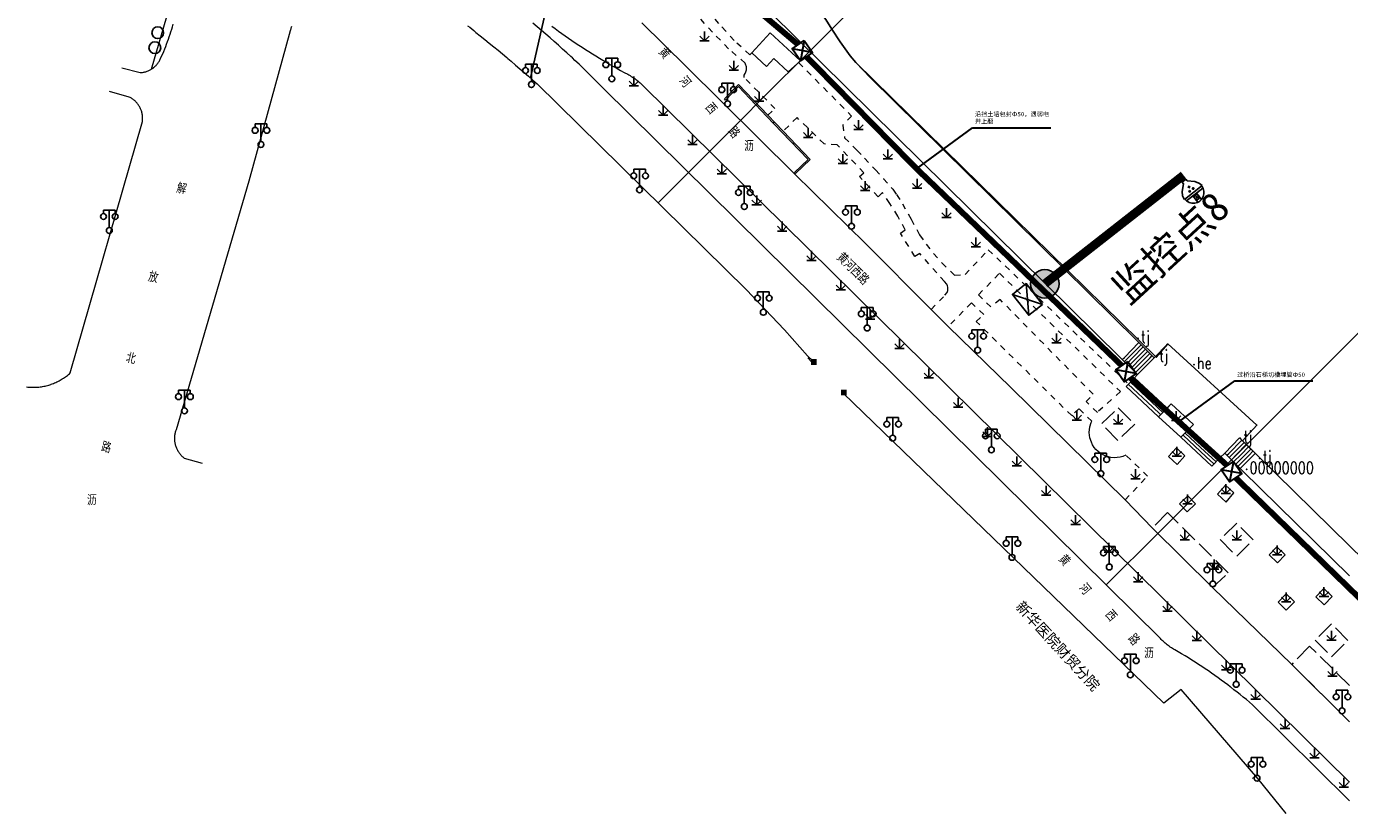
# Model space of a CAD drawing. Extents: x 39527407 to 39530665, y 3786466 to 3790957.
# Tile 37 of 113: x 39529107 to 39529333, y 3787887 to 3788021. Entities that reach past the tile are written whole.
import ezdxf
from ezdxf.enums import TextEntityAlignment as Align

# ---------------------------------------------------------------- set-up
doc = ezdxf.new("R2010")
doc.units = 0
doc.header["$PDSIZE"] = 0.2
doc.linetypes.add('X0', pattern=[4, 3, -1])
doc.linetypes.add('X6', pattern=[2, 1, -1])
doc.layers.get('0').update_dxf_attribs({"linetype": 'CONTINUOUS'})
for name, color, linetype in [('04-安保监控', 4, 'CONTINUOUS'), ('DLSS', 4, 'CONTINUOUS'), ('JCDL_DMX_F', 30, 'CONTINUOUS'), ('JCDL_JMDD_F', 231, 'CONTINUOUS'), ('JCDL_JMDX_F', 231, 'CONTINUOUS'), ('JCDL_JT_ZJ', 100, 'CONTINUOUS'), ('JCDL_JTD_F', 100, 'CONTINUOUS'), ('JMD', 6, 'CONTINUOUS'), ('SXSS', 5, 'CONTINUOUS'), ('ZBTZ', 3, 'CONTINUOUS'), ('zdh', 7, 'CONTINUOUS'), ('断面线', 2, 'CONTINUOUS'), ('水面监控', 7, 'CONTINUOUS'), ('综合管网', 1, 'CONTINUOUS')]:
    doc.layers.add(name, color=color, linetype=linetype)
for name, color, linetype, lineweight in [('JCDL_JMDX', 1, 'CONTINUOUS', 0), ('JCDL_ZBX', 3, 'CONTINUOUS', 0), ('JCDL_ZBX_F', 7, 'CONTINUOUS', 0), ('TEXTL_ZJ', 7, 'CONTINUOUS', 0)]:
    doc.layers.add(name, color=color, linetype=linetype, lineweight=lineweight)
doc.styles.add('HT', font='simhei.ttf')
doc.styles.add('HZ', font='rs', dxfattribs={"width": 0.8, "bigfont": 'hztxt'})
doc.styles.get("Standard").update_dxf_attribs({"font": 'txt', "width": 1.1})
doc.linetypes.add('10422', pattern='A,2,[150,AAA.SHX,S=1,R=0,X=0,Y=1],2,[177,AAA.SHX,S=1,R=0,X=0,Y=0.8],1e-09', length=4)
doc.linetypes.add('X35', pattern='A,2,[150,AAA.SHX,S=1,R=0,X=0,Y=1],2,[177,AAA.SHX,S=1,R=0,X=0,Y=0.8],1e-09', length=4)
doc.linetypes.add('X49', pattern='A,0,[5,symbolt.shx,S=1,R=0,X=0,Y=0],-10', length=10)
doc.linetypes.add('X67', pattern='A,1,[150,symbolx.shx,S=1,R=0,X=0,Y=1],2,[153,symbolx.shx,S=1,R=0,X=0,Y=0.8],2,[145,symbolx.shx,S=1,R=0,X=0,Y=0],0,[150,symbolx.shx,S=1,R=0,X=0,Y=1],2,[153,symbolx.shx,S=1,R=0,X=0,Y=0.8],2,[150,symbolx.shx,S=1,R=0,X=0,Y=1],0.5,-0.5,[146,symbolx.shx,S=1,R=0,X=0,Y=0],-0.5,0.5,[153,symbolx.shx,S=1,R=0,X=0,Y=0.8],1', length=12)

# ---------------------------------------------------------------- blocks, each defined once
blk = doc.blocks.new('5820000')
at = {"color": 0, "linetype": 'Continuous'}
blk.add_circle((0, 0), 1, dxfattribs=at)
blk = doc.blocks.new('9530003')
at = {"color": 0}
for p, q in [((-0.8, 0), (0.8, 0)), ((0, 0), (0, 1.6))]:
    blk.add_line(p, q, dxfattribs=at)
at = {"color": 0, "linetype": 'Continuous'}
for points in [[(0, 0), (-0.8, 0.8)], [(0, 0), (0.8, 0.8)]]:
    blk.add_lwpolyline(points, dxfattribs=at)
blk = doc.blocks.new('3521000')
at = {"color": 0}
for p, q in [((-1, 3.5), (1, 3.5)), ((0, 0.5), (0, 3.5))]:
    blk.add_line(p, q, dxfattribs=at)
at = {"color": 0, "linetype": 'Continuous', "flags": 128}
for points in [[(-1, 3.5), (-1, 2.9)], [(1, 3.5), (1, 2.9)]]:
    blk.add_lwpolyline(points, dxfattribs=at)
at = {"color": 0}
for centre in [(-1, 2.4), (1, 2.4), (0, 0)]:
    blk.add_circle(centre, 0.5, dxfattribs=at)
blk = doc.blocks.new('2360200')
at = {"color": 0, "const_width": 1}
blk.add_lwpolyline([(-0.5, 0), (0.5, 0)], dxfattribs=at)
blk = doc.blocks.new('弱电井')
at = {"layer": '综合管网', "linetype": 'Continuous', "lineweight": 30}
for p, q in [((39506004.49, 3778249.61), (39505993.97, 3778244.37)), ((39505996.61, 3778252.25), (39506001.85, 3778241.73))]:
    blk.add_line(p, q, dxfattribs=at)
blk.add_lwpolyline([(39505996.61, 3778252.25), (39506004.49, 3778249.61), (39506001.85, 3778241.73), (39505993.97, 3778244.37)], close=True, dxfattribs=at)
blk = doc.blocks.new('A$C645879D4')
at = {"layer": '04-安保监控'}
h = blk.add_hatch(color=256, dxfattribs=at)
edge = h.paths.add_edge_path()
edge.add_arc((404, 404), 404, 0, 360)
blk.add_circle((404, 404), 404, dxfattribs=at)
blk = doc.blocks.new('A$C2CD672AE')
at = {"layer": '04-安保监控', "color": 6}
for p, q in [((0.34, 5.24), (0.1, 4.53)), ((1.14, 6.57), (0.34, 5.24)), ((3.16, 8.38), (1.14, 6.57)), ((3.16, 8.38), (3.16, 9.15)), ((3.16, 9.15), (4.84, 9.15)), ((4.84, 8.38), (4.84, 9.15)), ((4.84, 8.38), (6.85, 6.57)), ((6.85, 6.57), (7.66, 5.24)), ((7.66, 5.24), (7.9, 4.53)), ((0.1, 4.53), (0, 3.79)), ((0, 3.79), (8, 3.79)), ((0.31, 2.95), (7.69, 2.95)), ((3.16, 2.95), (3.16, 0.09)), ((4.84, 2.95), (4.84, 0.09)), ((7.9, 4.53), (8, 3.79))]:
    blk.add_line(p, q, dxfattribs=at)
for centre, major_axis, start_param, end_param in [((3.26, 4.93), (0.188, 0.188), 6.28318530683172, 12.5663706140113), ((4.02, 6.27), (0.188, 0.188), 3.141593, 9.424778), ((4.85, 4.94), (0.188, 0.188), 3.141593, 9.424778), ((4, 3.79), (2.68, 2.68), 2.356194, 5.497787), ((4, 1.71), (0.595, 0.595), 5.497787, 11.780972), ((4, 1.71), (0.161, 0.161), 5.497787, 11.780972)]:
    blk.add_ellipse(centre, major_axis=major_axis, ratio=1, start_param=start_param, end_param=end_param, dxfattribs=at)
for points in [[(3.03, 5.07), (3.49, 5.07), (2.99, 4.93), (3.52, 4.93)], [(3.03, 4.8), (3.49, 4.8), (2.99, 4.93), (3.52, 4.93)], [(3.12, 5.16), (3.39, 5.16), (3.03, 5.07), (3.49, 5.07)], [(3.12, 4.7), (3.39, 4.7), (3.03, 4.8), (3.49, 4.8)], [(3.26, 5.2), (3.26, 5.2), (3.12, 5.16), (3.39, 5.16)], [(3.26, 4.67), (3.26, 4.67), (3.12, 4.7), (3.39, 4.7)], [(3.79, 6.4), (4.25, 6.4), (3.76, 6.27), (4.29, 6.27)], [(3.79, 6.13), (4.25, 6.14), (3.76, 6.27), (4.29, 6.27)], [(3.89, 6.5), (4.16, 6.5), (3.79, 6.4), (4.25, 6.4)], [(3.89, 6.04), (4.16, 6.04), (3.79, 6.13), (4.25, 6.14)], [(4.02, 6.53), (4.02, 6.53), (3.89, 6.5), (4.16, 6.5)], [(4.02, 6), (4.02, 6), (3.89, 6.04), (4.16, 6.04)], [(4.62, 5.07), (5.08, 5.07), (4.59, 4.94), (5.12, 4.94)], [(4.62, 4.8), (5.09, 4.81), (4.59, 4.94), (5.12, 4.94)], [(4.72, 5.17), (4.99, 5.17), (4.62, 5.07), (5.08, 5.07)], [(4.72, 4.71), (4.99, 4.71), (4.62, 4.8), (5.09, 4.81)], [(4.85, 5.2), (4.85, 5.2), (4.72, 5.17), (4.99, 5.17)], [(4.86, 4.67), (4.86, 4.67), (4.72, 4.71), (4.99, 4.71)]]:
    blk.add_solid(points, dxfattribs=at)
blk = doc.blocks.new('A$C30C14BCC')
at = {"layer": '04-安保监控', "color": 2}
for p, q in [((0, 600), (400, 0)), ((0, 0), (400, 600))]:
    blk.add_line(p, q, dxfattribs=at)
at = {"layer": '04-安保监控', "color": 2, "ltscale": 12}
blk.add_lwpolyline([(0, 600), (400, 600), (400, 0), (0, 0)], close=True, dxfattribs=at)

msp = doc.modelspace()

# ---------------------------------------------------------------- linework, layer by layer
at = {"layer": 'DLSS', "color": 9, "linetype": 'X6', "lineweight": 0, "elevation": -38.58}
for points in [[(39529231.02466, 3788017.00718), (39529230.71902, 3788016.65687), (39529228.04512, 3788019.07666), (39529226.59751, 3788020.66073), (39529225.44626, 3788021.96854), (39529224.20543, 3788023.35111), (39529223.32129, 3788024.15387), (39529222.55635, 3788024.72648), (39529221.74601, 3788025.23282), (39529220.86799, 3788025.68172), (39529220.01234, 3788026.03283), (39529218.86996, 3788026.38082), (39529217.95058, 3788026.68032), (39529216.86103, 3788027.25646), (39529215.46088, 3788028.26327), (39529211.61325, 3788031.45021), (39529206.94999, 3788035.31271), (39529210.904, 3788040.16972), (39529201.48357, 3788047.12623), (39529192.26357, 3788053.93472), (39529183.84531, 3788060.15118), (39529174.024, 3788067.40371), (39529175.381, 3788069.67372)], [(39529233.792, 3788006.35104), (39529234.97693, 3788007.48865), (39529229.70675, 3788012.81053), (39529229.71299, 3788013.00089), (39529229.7625, 3788013.19345), (39529229.91953, 3788013.46165), (39529229.98515, 3788013.6133), (39529230.10663, 3788014.09044), (39529230.12057, 3788014.46745), (39529230.11023, 3788014.58286), (39529229.99025, 3788015.07333), (39529229.906, 3788015.26272), (39529227.06572, 3788017.68916), (39529224.34381, 3788020.53987), (39529222.33251, 3788022.71289)], [(39529239.01103, 3788015.33434), (39529248.032, 3788006.21871), (39529246.516, 3788004.70172), (39529246.84899, 3788002.52072), (39529248.95932, 3788000.38041), (39529250.24423, 3787999.04038), (39529252.10709, 3787997.04737), (39529253.45994, 3787995.5614), (39529255.069, 3787993.74971), (39529255.68947, 3787992.84914), (39529256.68449, 3787991.29605), (39529258.18029, 3787988.64106), (39529259.62485, 3787985.98775), (39529260.73774, 3787984.394), (39529261.99014, 3787982.80403), (39529263.41664, 3787981.20443), (39529265.576, 3787979.12171), (39529267.38199, 3787979.21972), (39529271.306, 3787983.46771), (39529287.03927, 3787968.38173), (39529295.18622, 3787960.58788)], [(39529261.601, 3787973.29072), (39529263.9136, 3787975.7022), (39529264.28328, 3787976.17699), (39529264.40907, 3787976.51801), (39529264.43471, 3787977.08711), (39529264.38083, 3787977.32748), (39529264.27841, 3787977.57414), (39529263.86509, 3787978.04138), (39529259.64199, 3787982.79172), (39529258.789, 3787982.29472), (39529256.36574, 3787986.30437), (39529257.16272, 3787986.85892), (39529255.90893, 3787989.18502), (39529254.57293, 3787991.33763), (39529253.29999, 3787993.18072), (39529252.54, 3787992.45071), (39529249.396, 3787995.90572), (39529250.112, 3787996.57971), (39529245.557, 3788001.35371), (39529243.357, 3788001.47172), (39529238.757, 3788005.96971), (39529236.35436, 3788003.66074)], [(39529293.80999, 3787959.29371), (39529289.888, 3787955.74472), (39529287.96625, 3787957.5852), (39529289.17, 3787958.84171), (39529273.318, 3787974.99172), (39529271.71999, 3787973.71172), (39529269.643, 3787975.77872), (39529273.229, 3787979.44772), (39529293.80999, 3787959.29371)], [(39529294.603, 3787940.85372), (39529298.43999, 3787944.88971), (39529294.746, 3787948.47772), (39529294.20937, 3787948.25765), (39529293.75028, 3787948.13293), (39529293.25995, 3787948.05691), (39529292.78203, 3787948.03677), (39529292.20393, 3787948.08394), (39529291.7821, 3787948.16879), (39529291.22611, 3787948.35037), (39529290.33718, 3787948.83711), (39529290.03427, 3787949.07434), (39529289.656, 3787949.43971), (39529289.3601, 3787949.80028), (39529289.08327, 3787950.2265), (39529288.86881, 3787950.66059), (39529288.61888, 3787951.44187), (39529288.52065, 3787952.30551), (39529288.62678, 3787953.3134), (39529288.86192, 3787954.04293), (39529288.96499, 3787954.26872), (39529286.742, 3787956.37771), (39529285.516, 3787955.20571), (39529269.23799, 3787971.24772), (39529270.559, 3787972.43171), (39529268.43399, 3787974.40171), (39529264.508, 3787970.37472)]]:
    msp.add_lwpolyline(points, dxfattribs=at)
at = {"layer": 'DLSS', "color": 9, "linetype": 'Continuous', "lineweight": 20, "elevation": -38.58}
for points in [[(39529123.76, 3788014.41671), (39529126.84893, 3788013.62135), (39529126.98787, 3788013.62996), (39529127.1264, 3788013.64379), (39529127.26436, 3788013.66241), (39529127.40159, 3788013.6858), (39529127.53793, 3788013.71393), (39529127.67321, 3788013.74678), (39529127.80728, 3788013.7843), (39529127.93996, 3788013.82645), (39529128.07109, 3788013.87316), (39529128.20053, 3788013.9244), (39529128.32812, 3788013.9801), (39529128.4537, 3788014.04019), (39529128.57712, 3788014.10459), (39529128.69823, 3788014.17324), (39529128.81688, 3788014.24605), (39529128.93295, 3788014.32292), (39529129.04627, 3788014.40377), (39529129.128, 3788014.4664), (39529129.15673, 3788014.48851), (39529129.26418, 3788014.57702), (39529129.36849, 3788014.66921), (39529129.46955, 3788014.76496), (39529129.56722, 3788014.86415), (39529129.6614, 3788014.96668), (39529129.75197, 3788015.0724), (39529129.83881, 3788015.1812), (39529129.92183, 3788015.29295), (39529130.00093, 3788015.40751), (39529130.076, 3788015.52475), (39529130.14697, 3788015.64452), (39529130.21374, 3788015.76667), (39529130.27623, 3788015.89107), (39529130.334, 3788016.01772), (39529130.51722, 3788016.42451), (39529130.6956, 3788016.83345), (39529130.86948, 3788017.24433), (39529131.03885, 3788017.65708), (39529131.20368, 3788018.07166), (39529131.36396, 3788018.48803), (39529131.51966, 3788018.90613), (39529131.67077, 3788019.32591), (39529131.81727, 3788019.74733), (39529131.95914, 3788020.17032), (39529132.09637, 3788020.59484), (39529132.22893, 3788021.02085), (39529132.35681, 3788021.44828), (39529132.48, 3788021.87708)], [(39529137.488, 3787947.03672), (39529134.383, 3787947.92171), (39529134.27186, 3787948.01353), (39529134.16407, 3787948.10928), (39529134.05951, 3787948.20854), (39529133.95828, 3787948.31121), (39529133.86051, 3787948.41716), (39529133.76629, 3787948.52629), (39529133.67574, 3787948.63848), (39529133.58894, 3787948.75359), (39529133.50599, 3787948.87152), (39529133.42699, 3787948.99212), (39529133.35202, 3787949.11527), (39529133.28117, 3787949.24083), (39529133.2145, 3787949.36866), (39529133.1521, 3787949.49863), (39529133.09403, 3787949.63059), (39529133.04035, 3787949.7644), (39529132.99112, 3787949.89991), (39529132.94641, 3787950.03697), (39529132.90625, 3787950.17544), (39529132.87069, 3787950.31516), (39529132.83977, 3787950.45598), (39529132.82299, 3787950.54571), (39529132.81352, 3787950.59774), (39529132.79197, 3787950.74029), (39529132.77515, 3787950.88348), (39529132.76307, 3787951.02715), (39529132.75575, 3787951.17114), (39529132.75319, 3787951.31529), (39529132.75541, 3787951.45944), (39529132.76238, 3787951.60345), (39529132.77411, 3787951.74714), (39529132.79059, 3787951.89037), (39529132.8118, 3787952.03298), (39529132.83771, 3787952.1748), (39529132.86829, 3787952.31569), (39529132.90351, 3787952.4555), (39529132.94334, 3787952.59406), (39529132.98773, 3787952.73123), (39529133.037, 3787952.86672), (39529145.445, 3787995.17971), (39529152.49199, 3788020.79271), (39529152.52342, 3788020.9437), (39529152.56064, 3788021.09336), (39529152.60317, 3788021.24161), (39529152.65095, 3788021.38825), (39529152.70391, 3788021.5331)], [(39529182.62684, 3788021.61758), (39529182.98221, 3788021.34035), (39529183.33414, 3788021.05877), (39529183.68258, 3788020.77288), (39529184.02717, 3788020.48237), (39529184.79198, 3788019.87842), (39529185.55385, 3788019.27078), (39529186.31302, 3788018.65975), (39529187.06946, 3788018.04535), (39529187.82315, 3788017.42758), (39529188.57408, 3788016.80646), (39529189.32224, 3788016.182), (39529189.48044, 3788016.04876), (39529190.06761, 3788015.55422), (39529190.81017, 3788014.92312), (39529191.54992, 3788014.28872), (39529192.28683, 3788013.65104), (39529193.0209, 3788013.01007), (39529193.7521, 3788012.36584), (39529194.48018, 3788011.71809), (39529230.09627, 3787976.67317), (39529236.60328, 3787969.79834), (39529240.50558, 3787965.38418)], [(39529332.843, 3787903.03773), (39529323.00999, 3787912.83872), (39529309.502, 3787925.94872), (39529299.286, 3787936.05471), (39529294.603, 3787940.85372), (39529275.15314, 3787959.97992), (39529264.508, 3787970.37472), (39529261.601, 3787973.29072), (39529250.3769, 3787984.49604), (39529238.343, 3787996.35171), (39529225.888, 3788008.69272), (39529219.86, 3788014.65971), (39529212.282, 3788022.08672)], [(39529107.49381, 3787960.09553), (39529107.70502, 3787960.07153), (39529107.91676, 3787960.05273), (39529108.12887, 3787960.03873), (39529108.34125, 3787960.02955), (39529108.55378, 3787960.02518), (39529108.76635, 3787960.02563), (39529108.97886, 3787960.03091), (39529109.19119, 3787960.04099), (39529109.40324, 3787960.05589), (39529109.6149, 3787960.07559), (39529109.82606, 3787960.10009), (39529110.03661, 3787960.12936), (39529110.24644, 3787960.1634), (39529110.45545, 3787960.20219), (39529110.66352, 3787960.24571), (39529110.87055, 3787960.29393), (39529111.07643, 3787960.34683), (39529111.28107, 3787960.40439), (39529111.48434, 3787960.46657), (39529111.639, 3787960.51771), (39529111.68616, 3787960.53335), (39529111.88641, 3787960.60468), (39529112.08498, 3787960.68053), (39529112.28179, 3787960.76087), (39529112.47673, 3787960.84565), (39529112.6697, 3787960.93482), (39529112.86059, 3787961.02835), (39529113.04932, 3787961.12617), (39529113.23577, 3787961.22826), (39529113.41987, 3787961.33454), (39529113.60151, 3787961.44497), (39529113.7806, 3787961.55949), (39529113.95705, 3787961.67804), (39529114.13076, 3787961.80055), (39529114.30165, 3787961.92698), (39529114.46964, 3787962.05725), (39529114.63462, 3787962.19129), (39529114.79653, 3787962.32904), (39529114.955, 3787962.47072), (39529127.25, 3788005.28471), (39529127.26627, 3788005.42447), (39529127.27728, 3788005.56475), (39529127.28344, 3788005.70533), (39529127.28473, 3788005.84603), (39529127.28115, 3788005.9867), (39529127.27271, 3788006.12716), (39529127.25941, 3788006.26724), (39529127.24127, 3788006.40678), (39529127.21832, 3788006.5456), (39529127.19058, 3788006.68355), (39529127.15808, 3788006.82046), (39529127.12086, 3788006.95616), (39529127.07898, 3788007.09049), (39529127.03247, 3788007.2233), (39529127.02379, 3788007.2454), (39529126.98139, 3788007.35441), (39529126.92581, 3788007.48368), (39529126.86578, 3788007.61095), (39529126.80139, 3788007.73606), (39529126.73272, 3788007.85887), (39529126.65983, 3788007.97924), (39529126.58282, 3788008.09701), (39529126.50179, 3788008.21204), (39529126.41682, 3788008.3242), (39529126.32802, 3788008.43336), (39529126.2355, 3788008.53938), (39529126.13937, 3788008.64213), (39529126.03974, 3788008.7415), (39529125.93673, 3788008.83736), (39529125.83047, 3788008.9296), (39529125.72108, 3788009.0181), (39529125.60869, 3788009.10277), (39529125.49344, 3788009.1835), (39529125.37547, 3788009.2602), (39529125.25491, 3788009.33276), (39529125.13192, 3788009.40112), (39529125.00645, 3788009.46481), (39529121.65249, 3788010.43072)], [(39529322.07765, 3787887.42772), (39529317.20799, 3787893.40371), (39529304.153, 3787908.58072), (39529301.18601, 3787906.23672), (39529246.62042, 3787959.02574)]]:
    msp.add_lwpolyline(points, dxfattribs=at)
at = {"layer": 'DLSS', "color": 9, "linetype": 'Continuous', "lineweight": 0, "elevation": -38.58}
for points in [[(39529332.843, 3787889.56856), (39529316.31, 3787905.96671), (39529315.79394, 3787906.40331), (39529315.27436, 3787906.83571), (39529314.75155, 3787907.2642), (39529314.22555, 3787907.68877), (39529313.69638, 3787908.10938), (39529313.16408, 3787908.52602), (39529312.62867, 3787908.93866), (39529312.51, 3787909.02872), (39529312.09018, 3787909.34727), (39529311.54865, 3787909.75185), (39529311.0041, 3787910.15235), (39529310.45656, 3787910.54876), (39529309.90608, 3787910.94106), (39529309.35267, 3787911.32922), (39529308.79636, 3787911.71323), (39529308.2372, 3787912.09306), (39529307.67521, 3787912.46869), (39529307.11041, 3787912.8401), (39529306.54286, 3787913.20727), (39529305.97256, 3787913.57018), (39529305.39957, 3787913.9288), (39529304.8239, 3787914.28312), (39529304.2456, 3787914.63312), (39529303.66469, 3787914.97878), (39529303.08099, 3787915.31971), (39529302.88642, 3787915.4296), (39529302.69467, 3787915.54436), (39529302.50564, 3787915.66354), (39529302.31943, 3787915.78708), (39529302.13614, 3787915.91491), (39529301.95586, 3787916.04696), (39529301.81562, 3787916.15479), (39529301.77871, 3787916.18317), (39529301.60476, 3787916.32345), (39529301.43413, 3787916.46774), (39529301.26688, 3787916.61595), (39529301.10313, 3787916.76801), (39529300.94295, 3787916.92383), (39529300.78644, 3787917.08333), (39529300.63399, 3787917.24671), (39529205.716, 3788011.00472), (39529205.04238, 3788011.68656), (39529204.36465, 3788012.36431), (39529203.68316, 3788013.03827), (39529202.99791, 3788013.70842), (39529202.30894, 3788014.37474), (39529201.61626, 3788015.0372), (39529200.91989, 3788015.69579), (39529200.469, 3788016.11771), (39529200.21987, 3788016.35048), (39529199.5162, 3788017.00126), (39529198.80891, 3788017.64811), (39529198.09803, 3788018.29099), (39529197.38356, 3788018.9299), (39529196.66555, 3788019.56482), (39529195.94401, 3788020.19572), (39529195.21896, 3788020.82259), (39529194.49042, 3788021.4454), (39529193.75842, 3788022.06414)], [(39529196.99576, 3788021.52479), (39529197.55551, 3788021.11206), (39529198.11802, 3788020.70311), (39529198.68327, 3788020.29795), (39529199.25123, 3788019.89661), (39529199.82189, 3788019.49909), (39529200.3952, 3788019.10543), (39529200.97116, 3788018.71563), (39529201.54972, 3788018.32972), (39529202.13087, 3788017.94772), (39529202.71457, 3788017.56963), (39529203.30081, 3788017.19548), (39529203.88955, 3788016.82528), (39529204.48077, 3788016.45905), (39529205.07444, 3788016.09681), (39529205.67054, 3788015.73858), (39529206.26903, 3788015.38436), (39529206.86989, 3788015.03419), (39529207.4731, 3788014.68806), (39529208.07862, 3788014.346), (39529208.68643, 3788014.00802), (39529209.2965, 3788013.67414), (39529209.90899, 3788013.34472), (39529210.1141, 3788013.2314), (39529210.31653, 3788013.11336), (39529210.5164, 3788012.99102), (39529210.7136, 3788012.86444), (39529210.90806, 3788012.73368), (39529211.09968, 3788012.59879), (39529211.28838, 3788012.45984), (39529211.38495, 3788012.38575), (39529211.47406, 3788012.31689), (39529211.65665, 3788012.17001), (39529211.83606, 3788012.01926), (39529212.01221, 3788011.86472), (39529212.18501, 3788011.70645), (39529212.3544, 3788011.54452), (39529212.51999, 3788011.37872), (39529332.843, 3787892.77947)]]:
    msp.add_lwpolyline(points, dxfattribs=at)
at = {"layer": 'JCDL_DMX_F', "color": 9, "linetype": 'X35', "lineweight": 0, "elevation": -38.58}
for points in [[(39529234.31986, 3788023.79648), (39529234.349, 3788023.76772), (39529293.76292, 3787965.13051)], [(39529332.843, 3787927.88941), (39529314.60558, 3787945.8149)]]:
    msp.add_lwpolyline(points, dxfattribs=at)
at = {"layer": 'JCDL_JMDX', "color": 9, "linetype": 'X67', "lineweight": 0, "elevation": -38.58}
for points in [[(39529296.602, 3787968.00872), (39529251.269, 3788012.76271), (39529248.77, 3788015.35171), (39529247.81199, 3788016.45672), (39529246.08, 3788018.86171), (39529243.646, 3788022.67172), (39529242.643, 3788023.92972), (39529227.28099, 3788038.09371), (39529224.831, 3788039.91472), (39529224.5414, 3788040.01573), (39529224.25382, 3788040.12238), (39529223.9682, 3788040.2342), (39529223.68466, 3788040.35114), (39529223.40326, 3788040.47318), (39529223.374, 3788040.48672), (39529223.12411, 3788040.60027), (39529222.8473, 3788040.73237), (39529222.57291, 3788040.86944), (39529222.30104, 3788041.01144), (39529222.032, 3788041.15871), (39529219.59899, 3788042.81772), (39529211.551, 3788049.31672), (39529173.62366, 3788075.50303)], [(39529332.843, 3787933.04524), (39529317.14, 3787948.38418)]]:
    msp.add_lwpolyline(points, dxfattribs=at)
at = {"layer": 'JCDL_JMDX', "color": 9, "linetype": 'Continuous', "lineweight": 0, "elevation": -38.58}
for points in [[(39529238.47789, 3787996.4384), (39529240.976, 3787998.83971), (39529236.35436, 3788003.66074), (39529233.792, 3788006.35104), (39529228.773, 3788011.59871), (39529226.36, 3788009.13271)], [(39529294.49087, 3787965.12229), (39529296.97506, 3787967.64072)], [(39529295.21882, 3787965.11407), (39529297.34813, 3787967.27272)], [(39529295.94678, 3787965.10585), (39529297.7212, 3787966.90472)], [(39529241.44026, 3787964.51309), (39529240.52377, 3787965.40815)], [(39529294.13634, 3787964.76217), (39529294.49087, 3787965.12229)], [(39529294.50976, 3787964.39383), (39529295.21882, 3787965.11407)], [(39529294.88318, 3787964.02548), (39529295.94678, 3787965.10585)], [(39529295.2566, 3787963.65713), (39529296.67473, 3787965.09762)], [(39529295.63002, 3787963.28879), (39529297.40268, 3787965.0894)], [(39529296.00344, 3787962.92044), (39529298.13063, 3787965.08118)], [(39529296.37686, 3787962.5521), (39529298.85859, 3787965.07296)], [(39529296.67473, 3787965.09762), (39529298.09427, 3787966.53673)], [(39529297.40268, 3787965.0894), (39529298.46734, 3787966.16873)], [(39529298.13063, 3787965.08118), (39529298.8404, 3787965.80073)], [(39529298.85859, 3787965.07296), (39529299.21347, 3787965.43273)], [(39529300.30499, 3787955.01171), (39529294.77876, 3787960.17213)], [(39529299.28822, 3787956.67402), (39529295.14355, 3787960.54434)], [(39529298.27145, 3787958.33634), (39529295.50834, 3787960.91655)], [(39529297.25469, 3787959.99865), (39529295.87313, 3787961.28875)], [(39529301.40006, 3787956.12766), (39529297.25469, 3787959.99865)], [(39529301.03504, 3787955.75568), (39529298.27145, 3787958.33634)], [(39529300.67002, 3787955.38369), (39529299.28822, 3787956.67402)], [(39529309.39699, 3787946.61972), (39529304.13524, 3787951.51582)], [(39529308.43485, 3787948.20647), (39529304.48854, 3787951.87854)], [(39529307.47271, 3787949.79321), (39529304.84184, 3787952.24127)], [(39529306.51058, 3787951.37996), (39529305.19514, 3787952.60399)], [(39529310.46107, 3787947.69096), (39529306.51058, 3787951.37996)], [(39529312.27701, 3787948.77), (39529314.4946, 3787951.01815)], [(39529310.10638, 3787947.33388), (39529307.47271, 3787949.79321)], [(39529311.96021, 3787948.44884), (39529312.27701, 3787948.77)], [(39529312.33812, 3787948.07256), (39529312.97172, 3787948.71489)], [(39529312.71603, 3787947.69629), (39529313.66644, 3787948.65977)], [(39529312.97172, 3787948.71489), (39529314.87251, 3787950.64187)], [(39529313.09394, 3787947.32001), (39529314.36115, 3787948.60465)], [(39529313.66644, 3787948.65977), (39529315.25043, 3787950.26559)], [(39529314.36115, 3787948.60465), (39529315.62834, 3787949.88931)], [(39529315.05586, 3787948.54953), (39529316.00626, 3787949.51303)], [(39529315.75057, 3787948.49442), (39529316.38417, 3787949.13674)], [(39529316.44529, 3787948.4393), (39529316.76208, 3787948.76046)], [(39529309.75168, 3787946.9768), (39529308.43485, 3787948.20647)], [(39529313.47185, 3787946.94373), (39529315.05586, 3787948.54953)], [(39529313.84976, 3787946.56745), (39529315.75057, 3787948.49442)], [(39529314.22767, 3787946.19118), (39529316.44529, 3787948.4393)]]:
    msp.add_lwpolyline(points, dxfattribs=at)
at = {"layer": 'JCDL_JMDX_F', "color": 9, "linetype": 'Continuous', "lineweight": 0, "elevation": -38.58}
for points in [[(39529238.30464, 3787996.61863), (39529240.62276, 3787998.84693), (39529236.17361, 3788003.48802), (39529233.61115, 3788006.17843), (39529228.77095, 3788011.23916), (39529226.53869, 3788008.95787)], [(39529228.10847, 3788010.91958), (39529228.28715, 3788010.74473)], [(39529226.53869, 3788008.95787), (39529226.36, 3788009.13271)], [(39529231.49796, 3788008.7496), (39529231.31729, 3788008.5768)], [(39529234.87729, 3788005.21156), (39529234.69626, 3788005.03914)], [(39529238.25806, 3788001.6749), (39529238.07759, 3788001.50189)], [(39529240.28023, 3787998.1709), (39529240.10698, 3787998.35114)], [(39529238.30464, 3787996.61863), (39529238.47789, 3787996.4384)], [(39529296.602, 3787968.00872), (39529299.58654, 3787965.06473)], [(39529299.58654, 3787965.06473), (39529301.902, 3787967.41671)], [(39529301.902, 3787967.41671), (39529317.058, 3787953.58371)], [(39529241.26559, 3787964.33423), (39529240.55173, 3787965.03139)], [(39529240.98201, 3787964.96062), (39529240.80734, 3787964.78176)], [(39529293.76292, 3787965.13051), (39529296.75028, 3787962.18375)], [(39529296.75028, 3787962.18375), (39529299.58654, 3787965.06473)], [(39529296.23792, 3787961.66096), (39529296.75028, 3787962.18375)], [(39529296.23792, 3787961.66096), (39529294.77876, 3787960.17213)], [(39529301.76508, 3787956.49965), (39529296.23792, 3787961.66096)], [(39529246.62042, 3787959.02574), (39529246.79699, 3787959.20272)], [(39529301.76508, 3787956.49965), (39529300.30499, 3787955.01171)], [(39529302.46067, 3787957.2085), (39529301.76508, 3787956.49965)], [(39529306.27738, 3787953.71507), (39529302.46067, 3787957.2085)], [(39529305.54844, 3787952.96671), (39529306.27738, 3787953.71507)], [(39529317.058, 3787953.58371), (39529314.61079, 3787950.90246)], [(39529305.54844, 3787952.96671), (39529304.13524, 3787951.51582)], [(39529310.81576, 3787948.04804), (39529305.54844, 3787952.96671)], [(39529314.11668, 3787951.39444), (39529311.5823, 3787948.82512)], [(39529314.61079, 3787950.90246), (39529314.11668, 3787951.39444)], [(39529317.14, 3787948.38418), (39529314.11668, 3787951.39444)], [(39529255.55004, 3787950.2744), (39529255.573, 3787950.29672)], [(39529311.5823, 3787948.82512), (39529310.81576, 3787948.04804)], [(39529314.60558, 3787945.8149), (39529311.5823, 3787948.82512)], [(39529310.81576, 3787948.04804), (39529309.39699, 3787946.61972)], [(39529316.48899, 3787893.54864), (39529316.29636, 3787893.38928)]]:
    msp.add_lwpolyline(points, dxfattribs=at)
at = {"layer": 'JCDL_ZBX', "color": 9, "linetype": 'X49', "lineweight": 0, "elevation": -38.58}
msp.add_lwpolyline([(39529128.77736, 3788014.2218), (39529132.68, 3788027.71571)], dxfattribs=at)
at = {"layer": 'JCDL_ZBX', "color": 9, "linetype": 'Continuous', "lineweight": 0, "elevation": -38.58}
msp.add_lwpolyline([(39529302.46067, 3787957.2085), (39529306.27738, 3787953.71507), (39529304.13524, 3787951.51582), (39529300.30499, 3787955.01171), (39529302.46067, 3787957.2085)], dxfattribs=at)
at = {"layer": 'JCDL_ZBX_F', "color": 9, "linetype": 'X0', "lineweight": 0, "elevation": -38.58}
for points in [[(39529290.63399, 3787953.83571), (39529293.44942, 3787956.52146), (39529296.25115, 3787953.72008), (39529293.368, 3787950.96972), (39529290.63399, 3787953.83571)], [(39529302.017, 3787948.24572), (39529303.37513, 3787949.70947), (39529304.8073, 3787948.33487), (39529303.472, 3787946.89571), (39529302.017, 3787948.24572)], [(39529310.329, 3787941.83171), (39529311.83764, 3787940.46001), (39529313.14845, 3787942.07283), (39529311.704, 3787943.36671), (39529310.329, 3787941.83171)], [(39529303.86199, 3787940.16071), (39529305.27808, 3787941.56434), (39529306.63009, 3787940.20034), (39529305.21399, 3787938.79671), (39529303.86199, 3787940.16071)], [(39529309.502, 3787925.94872), (39529312.196, 3787928.42671), (39529301.824, 3787938.69771), (39529299.286, 3787936.05471)], [(39529310.80842, 3787934.08591), (39529313.62542, 3787931.23692), (39529316.454, 3787934.03371), (39529313.64159, 3787936.87807), (39529310.80842, 3787934.08591)], [(39529319.13899, 3787931.47071), (39529320.46941, 3787932.86731), (39529321.88342, 3787931.52031), (39529320.553, 3787930.12371), (39529319.13899, 3787931.47071)], [(39529320.672, 3787923.45071), (39529322.06199, 3787922.07572), (39529323.44066, 3787923.46942), (39529322.05066, 3787924.84442), (39529320.672, 3787923.45071)], [(39529328.50899, 3787923.00072), (39529329.87583, 3787924.41064), (39529328.46883, 3787925.77463), (39529327.102, 3787924.36471), (39529328.50899, 3787923.00072)], [(39529332.5591, 3787916.90502), (39529329.76211, 3787919.72002), (39529327.00149, 3787916.97706), (39529329.77599, 3787914.13972), (39529332.5591, 3787916.90502)], [(39529332.843, 3787909.25594), (39529326.01923, 3787915.96131), (39529323.00999, 3787912.83872), (39529332.843, 3787903.03773)]]:
    msp.add_lwpolyline(points, dxfattribs=at)
at = {"layer": 'JMD', "color": 9, "linetype": 'Continuous', "lineweight": 0, "elevation": -38.58}
msp.add_lwpolyline([(39529233.53899, 3788014.68471), (39529231.02466, 3788017.00718), (39529234.162, 3788020.40371), (39529239.33797, 3788015.62274), (39529237.226, 3788013.75972), (39529234.77542, 3788016.02329), (39529233.53899, 3788014.68471)], dxfattribs=at)
at = {"layer": 'SXSS', "color": 9, "linetype": '10422', "flags": 128}
msp.add_lwpolyline([(39529173.62367, 3788075.50303), (39529203.01161, 3788055.2126), (39529211.551, 3788049.31672), (39529219.59899, 3788042.81772), (39529222.57291, 3788040.86944), (39529223.374, 3788040.48672), (39529223.9682, 3788040.2342), (39529224.5414, 3788040.01573), (39529227.28099, 3788038.09371), (39529242.643, 3788023.92972), (39529243.646, 3788022.67172), (39529244.68173, 3788021.05047), (39529246.08, 3788018.86171), (39529247.81199, 3788016.45672), (39529248.77, 3788015.35171), (39529299.915, 3787965.16872), (39529301.902, 3787967.41671), (39529317.058, 3787953.58371), (39529314.61079, 3787950.90246), (39529315.28423, 3787950.23193), (39529317.14, 3787948.38418), (39529332.843, 3787933.04524), (39529379.54322, 3787887.42772), (39529386.80516, 3787880.33414), (39529392.43, 3787874.83971), (39529403.3176, 3787863.46292), (39529419.761, 3787846.28071), (39529444.323, 3787816.41072), (39529450.59899, 3787810.12571), (39529451.77073, 3787809.58358), (39529452.77687, 3787809.00194), (39529453.92938, 3787808.1721), (39529455.17092, 3787807.04313), (39529455.60711, 3787806.56692), (39529456.25784, 3787805.76461), (39529456.63377, 3787805.23953), (39529456.84444, 3787804.9143), (39529457.59651, 3787803.56007), (39529458.05629, 3787802.49273), (39529458.34538, 3787801.63618), (39529458.65875, 3787800.38369), (39529458.84899, 3787799.10671), (39529461.11099, 3787795.01471), (39529508.35041, 3787731.7076), (39529517.424, 3787719.14071), (39529520.174, 3787721.03171), (39529532.226, 3787704.43171), (39529529.77252, 3787702.54496), (39529532.28194, 3787698.94588), (39529541.916, 3787685.92871), (39529579.24899, 3787639.41772), (39529639.23, 3787569.78671), (39529647.79899, 3787563.85872), (39529668.05299, 3787540.07072), (39529669.682, 3787539.13172), (39529671.21899, 3787538.82572), (39529672.701, 3787536.53372)], dxfattribs=at)
at = {"layer": 'zdh', "color": 9}
for p in [(39529296.811, 3787968.36772, -2.13), (39529299.915, 3787965.16872, -0.07), (39529306.34, 3787963.89472, -0.11), (39529314.252, 3787951.33972, -0.179), (39529317.549, 3787947.94972, -2), (39529315.298, 3787946.06472, -1.879)]:
    msp.add_point(p, dxfattribs=at)
at = {"layer": '断面线', "color": 9, "elevation": -38.58, "flags": 128}
for points in [[(39529193.33807, 3788012.73313), (39529198.24324, 3788034.27322), (39529201.21527, 3788047.32435), (39529202.05371, 3788051.00616), (39529203.01161, 3788055.2126), (39529203.13853, 3788055.76997), (39529205.26105, 3788065.09057), (39529207.5062, 3788074.94974), (39529209.78788, 3788084.96929), (39529212.02555, 3788094.79557), (39529214.26703, 3788104.63858), (39529216.96899, 3788116.50373), (39529219.11342, 3788125.92059), (39529219.22733, 3788126.4208), (39529221.34857, 3788135.73583), (39529222.06901, 3788138.8995), (39529222.31602, 3788139.98418), (39529222.48791, 3788140.73901), (39529224.75467, 3788150.69303), (39529227.32469, 3788161.97879)], [(39529215.07057, 3787991.45791), (39529229.11587, 3788005.49439), (39529233.0542, 3788009.43024), (39529240.91573, 3788017.28684), (39529244.68173, 3788021.05047), (39529244.89947, 3788021.26808), (39529251.81771, 3788028.18197), (39529258.71167, 3788035.0716), (39529266.37572, 3788042.73084), (39529274.0184, 3788050.36871), (39529280.73853, 3788057.08462), (39529289.50704, 3788065.84762), (39529289.68984, 3788066.03031), (39529294.59823, 3788070.93562), (39529295.50421, 3788071.84103), (39529295.89956, 3788072.23613), (39529302.3374, 3788078.66992), (39529307.96633, 3788084.29532)], [(39529291.40259, 3787926.36529), (39529300.19667, 3787935.15384), (39529312.73154, 3787947.68084), (39529315.28423, 3787950.23193), (39529315.5784, 3787950.52592), (39529322.73686, 3787957.67988), (39529330.14734, 3787965.08571), (39529336.70606, 3787971.64031), (39529344.47674, 3787979.4061), (39529351.4227, 3787986.3477), (39529357.20541, 3787992.12678), (39529357.71403, 3787992.66286), (39529366.32676, 3788001.2424), (39529367.15651, 3788002.07163), (39529373.56731, 3788008.47841), (39529378.00654, 3788012.91484)]]:
    msp.add_lwpolyline(points, dxfattribs=at)
at = {"layer": '水面监控', "color": 6, "const_width": 1.5, "elevation": -38.58}
msp.add_lwpolyline([(39529304.56902, 3787996.14557), (39529280.94444, 3787977.6556)], dxfattribs=at)
at = {"layer": '综合管网', "color": 1, "linetype": 'Continuous', "lineweight": 30}
for p, q in [((39529259.09873, 3787997.26493, -38.58), (39529268.64455, 3788004.24676, -38.58)), ((39529268.64455, 3788004.24676, -38.58), (39529281.95333, 3788004.24676, -38.58)), ((39529303.75431, 3787954.1672), (39529313.30013, 3787961.14903)), ((39529313.30013, 3787961.14903), (39529326.6089, 3787961.14903))]:
    msp.add_line(p, q, dxfattribs=at)
at = {"layer": '综合管网', "color": 6, "linetype": 'Continuous', "lineweight": 30, "const_width": 1, "elevation": -38.58, "flags": 128}
for points in [[(39529238.95433, 3788018.38395), (39529221.80275, 3788032.87069)], [(39529259.09873, 3787997.26493), (39529240.36534, 3788016.32774)], [(39529294.06352, 3787963.71717), (39529259.09873, 3787997.26493)]]:
    msp.add_lwpolyline(points, dxfattribs=at)
at = {"layer": '综合管网', "color": 6, "linetype": 'Continuous', "lineweight": 30, "const_width": 1, "flags": 128}
for points in [[(39529312.03408, 3787946.67343), (39529295.47453, 3787961.66096)], [(39529342.25045, 3787916.61821), (39529313.4451, 3787944.61722)]]:
    msp.add_lwpolyline(points, dxfattribs=at)

# ---------------------------------------------------------------- block references
at = {"layer": 'JCDL_JMDD_F', "color": 9}
for name, p in [('3521000', (39529193.49599, 3788011.59071, -38.58)), ('3521000', (39529207.19099, 3788012.57371, -38.58)), ('3521000', (39529226.915, 3788008.32171, -38.58)), ('3521000', (39529147.431, 3788001.39271, -38.58)), ('3521000', (39529211.92199, 3787993.65771, -38.58)), ('3521000', (39529229.759, 3787990.80971, -38.58)), ('3521000', (39529121.60674, 3787986.72049, -38.58)), ('3521000', (39529248.005, 3787987.45271, -38.58)), ('3521000', (39529232.99899, 3787972.80872, -38.58)), ('3521000', (39529250.69, 3787970.13071, -38.58)), ('3521000', (39529269.50499, 3787966.34371, -38.58)), ('2360200', (39529241.6023, 3787964.34001, -38.58)), ('3521000', (39529134.39899, 3787956.02572, -38.58)), ('2360200', (39529246.7105, 3787959.13406, -38.58)), ('3521000', (39529255.033, 3787951.36172, -38.58)), ('3521000', (39529271.83999, 3787949.37371, -38.58)), ('3521000', (39529290.473, 3787945.31971, -38.58)), ('3521000', (39529275.358, 3787931.05571, -38.58)), ('3521000', (39529291.91999, 3787929.42172, -38.58)), ('3521000', (39529309.56699, 3787926.53271, -38.58)), ('3521000', (39529295.51, 3787911.05872, -38.58)), ('3521000', (39529313.53699, 3787909.43272, -38.58)), ('3521000', (39529331.56699, 3787904.91472, -38.58)), ('3521000', (39529317.09199, 3787893.44471, -38.58))]:
    msp.add_blockref(name, p, dxfattribs=at)
at = {"layer": 'JCDL_JTD_F', "color": 9}
for p in [(39529129.85699, 3788020.42071, -38.58), (39529129.362, 3788017.86672, -38.58)]:
    msp.add_blockref('5820000', p, dxfattribs=at)
at = {"layer": 'ZBTZ', "color": 9}
for p in [(39529222.95953, 3788019.01465, -38.58), (39529227.95879, 3788014.0154, -38.58), (39529210.93611, 3788011.37513, -38.58), (39529232.29138, 3788008.74949, -38.58), (39529215.93532, 3788006.37592, -38.58), (39529249.19281, 3788003.9532, -38.58), (39529220.93458, 3788001.37667, -38.58), (39529240.61636, 3788002.59858, -38.58), (39529254.19207, 3787998.95395, -38.58), (39529246.54895, 3787998.13266, -38.58), (39529225.93381, 3787996.37743, -38.58), (39529250.3482, 3787993.53341, -38.58), (39529259.19132, 3787993.95469, -38.58), (39529231.8664, 3787991.11152, -38.58), (39529264.19057, 3787988.95544, -38.58), (39529236.19898, 3787986.6456, -38.58), (39529269.1898, 3787983.95621, -38.58), (39529241.19823, 3787981.64635, -38.58), (39529246.19748, 3787976.6471, -38.58), (39529251.19673, 3787971.64785, -38.58), (39529282.95431, 3787967.59622, -38.58), (39529256.19598, 3787966.6486, -38.58), (39529261.19523, 3787961.64935, -38.58), (39529266.19446, 3787956.65012, -38.58), (39529286.37725, 3787954.45546, -38.58), (39529293.44255, 3787953.77791, -38.58), (39529303.29359, 3787954.36212, -38.58), (39529271.19371, 3787951.65087, -38.58), (39529303.42358, 3787948.30262, -38.58), (39529276.19293, 3787946.65165, -38.58), (39529296.37575, 3787944.45696, -38.58), (39529281.19218, 3787941.6524, -38.58), (39529311.75514, 3787941.93752, -38.58), (39529305.24603, 3787940.18051, -38.58), (39529286.19143, 3787936.65315, -38.58), (39529304.76741, 3787934.07363, -38.58), (39529313.63121, 3787934.05981, -38.58), (39529291.85735, 3787931.92057, -38.58), (39529320.51121, 3787931.49552, -38.58), (39529309.76666, 3787929.07438, -38.58), (39529296.8566, 3787926.92131, -38.58), (39529322.05638, 3787923.46012, -38.58), (39529328.48896, 3787924.38772, -38.58), (39529301.85585, 3787921.92206, -38.58), (39529306.8551, 3787916.92281, -38.58), (39529329.769, 3787916.92992, -38.58), (39529311.85435, 3787911.92356, -38.58), (39529329.9265, 3787910.83072, -38.58), (39529316.85359, 3787906.92432, -38.58), (39529321.85284, 3787901.92507, -38.58), (39529326.85205, 3787896.92586, -38.58), (39529331.8513, 3787891.92661, -38.58)]:
    msp.add_blockref('9530003', p, dxfattribs=at)
at = {"layer": '水面监控', "color": 6}
for name, p, xscale, yscale, zscale, rotation in [('A$C2CD672AE', (39529305.83793, 3787990.5715, -38.58), 0.479999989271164, 0.4800000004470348, 0.4800000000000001, 38.04879157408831), ('A$C645879D4', (39529284.34468, 3787977.24104, -38.58), 0.005999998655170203, 0.005999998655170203, 0.006, 128.0487915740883), ('A$C30C14BCC', (39529277.78613, 3787977.68667, -38.58), 0.007499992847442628, 0.007499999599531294, 0.0075, 218.0487915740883)]:
    msp.add_blockref(name, p, dxfattribs=dict(at, xscale=xscale, yscale=yscale, zscale=zscale, rotation=rotation))
at = {"layer": '综合管网', "color": 9, "linetype": 'Continuous', "lineweight": 30, "xscale": 0.3000000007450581, "yscale": 0.3000000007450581, "zscale": 0.3000000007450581, "rotation": 322.9863596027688}
for p in [(29383312.5741, 10017791.47657, -38.58), (29383367.68329, 10017736.80979, -38.58), (29383385.65386, 10017719.76604)]:
    msp.add_blockref('弱电井', p, dxfattribs=at)

# ---------------------------------------------------------------- texts
at = {"layer": 'JCDL_JT_ZJ', "color": 9, "lineweight": 0, "style": 'HZ', "width": 0.8}
for s, rotation, p in [('黄', 310.2095409, (39529214.5543, 3788016.6688, -38.58)), ('河', 310.2095409, (39529218.0465, 3788011.77849, -38.58)), ('西', 310.2095409, (39529222.48734, 3788007.24417, -38.58)), ('路', 310.2095409, (39529226.37644, 3788003.15883, -38.58)), ('解', 346.6994, (39529132.78551, 3787992.68336, -38.58)), ('放', 346.6994, (39529127.96049, 3787977.5958, -38.58)), ('北', 346.6994, (39529124.16862, 3787963.77248, -38.58)), ('路', 346.6994, (39529119.9598, 3787948.60462, -38.58)), ('黄', 310.2095409, (39529282.67319, 3787930.28743, -38.58)), ('河', 310.2095409, (39529286.16539, 3787925.39712, -38.58)), ('西', 310.2095409, (39529290.60623, 3787920.8628, -38.58)), ('路', 310.2095409, (39529294.49533, 3787916.77745, -38.58))]:
    msp.add_text(s, height=1.8, rotation=rotation, dxfattribs=at).set_placement(p, align=Align.BOTTOM_LEFT)
for p in [(39529229.74296, 3787999.69862, -38.58), (39529117.81319, 3787939.39751, -38.58), (39529297.86185, 3787913.31725, -38.58)]:
    msp.add_text('沥', height=1.8, dxfattribs=at).set_placement(p, align=Align.BOTTOM_LEFT)
at = {"layer": 'TEXTL_ZJ', "color": 9, "style": 'HZ', "width": 0.8}
msp.add_text('黄河西路', height=1.8, rotation=-44.7113579, dxfattribs=at).set_placement((39529244.911, 3787981.55564, -38.58), align=Align.BOTTOM_LEFT)
at = {"layer": 'TEXTL_ZJ', "color": 9, "style": 'HT'}
msp.add_text('新华医院财贸分院', height=1.8, rotation=-47.3353863, dxfattribs=at).set_placement((39529275.46373, 3787922.2176, -38.58), align=Align.BOTTOM_LEFT)
at = {"layer": 'zdh', "color": 9, "style": 'HZ', "width": 0.8}
for s, p in [('tj', (39529297.311, 3787967.61772, -2.13)), ('tj', (39529300.415, 3787964.41872, -0.07)), ('he', (39529306.84, 3787963.14472, -0.11)), ('tj', (39529314.752, 3787950.58972, -0.179)), ('tj', (39529318.049, 3787947.19972, -2)), ('00000000', (39529315.798, 3787945.31472, -1.879))]:
    msp.add_text(s, height=2, dxfattribs=at).set_placement(p)
at = {"layer": 'zdh', "color": 9, "linetype": 'Continuous', "style": 'HZ', "width": 0.8}
msp.add_text('0', height=2, dxfattribs=at).set_placement((39529315.803, 3787945.31472, -1.729))
at = {"layer": '水面监控', "color": 9, "linetype": 'ByBlock', "lineweight": 30, "insert": (39529291.84314, 3787977.61257, -38.58), "char_height": 5, "width": 39.99046, "attachment_point": 1, "rotation": 42.5950555}
msp.add_mtext('{\\fSimSun|b0|i0|c134|p54;\\C256;监控点8}', dxfattribs=at)
at = {"layer": '综合管网', "color": 1, "linetype": 'Continuous', "lineweight": 30, "char_height": 0.75, "width": 12.7553929, "attachment_point": 1, "style": 'HT'}
for s, insert in [('沿挡土墙包封Φ50，遇弱电井上翻', (39529269.04267, 3788006.93461, -38.58)), ('过桥沿石梯切槽埋管Φ50', (39529313.69824, 3787962.559))]:
    msp.add_mtext(s, dxfattribs=dict(at, insert=insert))

doc.saveas('drawing.dxf')
